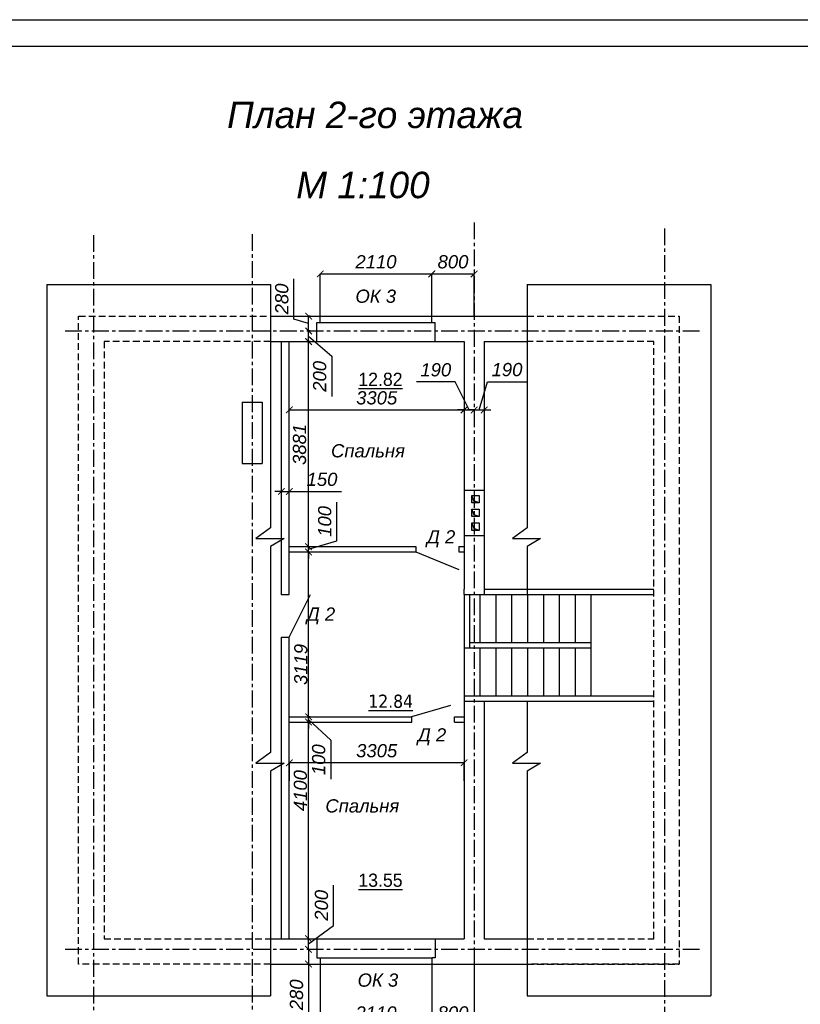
# Model space of a CAD drawing. Header units: millimetres. Extents: x 84778 to 227326, y -44398 to 146312.
# Tile 16 of 67: x 164198 to 178962, y -3630 to 15002. Entities that reach past the tile are written whole.
import ezdxf

# ---------------------------------------------------------------- set-up
doc = ezdxf.new("R2010")
doc.units = ezdxf.units.MM
doc.header["$LTSCALE"] = 10
doc.linetypes.add('CENTER', pattern=[50.8, 31.75, -6.35, 6.35, -6.35])
doc.linetypes.add('DASHED', pattern=[19.05, 12.7, -6.35])
for name, color, linetype in [('Осевая', 7, 'CENTER'), ('Пунктир', 7, 'DASHED'), ('Размерная', 7, 'Continuous'), ('Текст', 7, 'Continuous')]:
    doc.layers.add(name, color=color, linetype=linetype)
doc.layers.add('Основная', color=7, linetype='Continuous', lineweight=30)
doc.layers.add('Тонкая', color=7, linetype='Continuous', lineweight=25)
doc.styles.add('STIL 888', font='ARIALI.TTF')
doc.dimstyles.new('ISO-25$0', dxfattribs={"dimtxt": 250, "dimasz": 125, "dimexe": 1.25, "dimexo": 0.625, "dimgap": 100, "dimtad": 1, "dimdec": 0, "dimtxsty": 'STIL 888', "dimblk": 'ARCHTICK', "dimcen": 2.5, "dimadec": 0, "dimazin": 0, "dimtfac": 1, "dimtdec": 0, "dimtmove": 0, "dimatfit": 3, "dimfxl": 0, "dimarcsym": 0})

# ---------------------------------------------------------------- blocks, each defined once
blk = doc.blocks.new('_ArchTick')
at = {"color": 0, "linetype": 'ByBlock', "const_width": 0.15}
blk.add_lwpolyline([(-0.5, -0.5), (0.5, 0.5)], dxfattribs=at)
blk = doc.blocks.new('*D42')
at = {"layer": 'Defpoints', "color": 0, "linetype": 'Continuous', "ltscale": 1000}
for p in [(169883, -2868), (171993, -2868), (171993, -4022)]:
    blk.add_point(p, dxfattribs=at)
at = {"layer": 'Размерная', "color": 0, "linetype": 'Continuous', "lineweight": -2, "ltscale": 1000}
for p, q in [((169883, -2869), (169883, -4023)), ((171993, -2869), (171993, -4023)), ((169883, -4022), (171993, -4022))]:
    blk.add_line(p, q, dxfattribs=at)
at = {"layer": 'Размерная', "color": 0, "linetype": 'Continuous', "lineweight": -2, "ltscale": 1000, "xscale": 125, "yscale": 125, "zscale": 125, "rotation": 180}
blk.add_blockref('_ArchTick', (169883, -4022), dxfattribs=at)
at = {"layer": 'Размерная', "color": 0, "linetype": 'Continuous', "lineweight": -2, "ltscale": 1000, "xscale": 125, "yscale": 125, "zscale": 125}
blk.add_blockref('_ArchTick', (171993, -4022), dxfattribs=at)
at = {"layer": 'Размерная', "color": 0, "linetype": 'Continuous', "ltscale": 1000, "insert": (170938, -3795), "char_height": 250, "attachment_point": 5, "style": 'STIL 888'}
blk.add_mtext('2110', dxfattribs=at)
blk = doc.blocks.new('*D43')
at = {"layer": 'Defpoints', "color": 0, "linetype": 'Continuous', "ltscale": 1000}
for p in [(172793, -2588), (171993, -2868), (172793, -4022)]:
    blk.add_point(p, dxfattribs=at)
at = {"layer": 'Размерная', "color": 0, "linetype": 'Continuous', "lineweight": -2, "ltscale": 1000}
for p, q in [((172793, -2589), (172793, -4023)), ((171993, -2869), (171993, -4023)), ((171993, -4022), (172793, -4022))]:
    blk.add_line(p, q, dxfattribs=at)
at = {"layer": 'Размерная', "color": 0, "linetype": 'Continuous', "lineweight": -2, "ltscale": 1000, "xscale": 125, "yscale": 125, "zscale": 125, "rotation": 180}
blk.add_blockref('_ArchTick', (171993, -4022), dxfattribs=at)
at = {"layer": 'Размерная', "color": 0, "linetype": 'Continuous', "lineweight": -2, "ltscale": 1000, "xscale": 125, "yscale": 125, "zscale": 125}
blk.add_blockref('_ArchTick', (172793, -4022), dxfattribs=at)
at = {"layer": 'Размерная', "color": 0, "linetype": 'Continuous', "ltscale": 1000, "insert": (172393, -3794), "char_height": 250, "attachment_point": 5, "style": 'STIL 888'}
blk.add_mtext('800', dxfattribs=at)
blk = doc.blocks.new('*D44')
at = {"layer": 'Defpoints', "color": 0, "linetype": 'Continuous', "ltscale": 1000}
for p in [(171992, 10192), (169882, 9392), (171992, 9392)]:
    blk.add_point(p, dxfattribs=at)
at = {"layer": 'Размерная', "color": 0, "linetype": 'Continuous', "lineweight": -2, "ltscale": 1000}
for p, q in [((169882, 9392), (169882, 10193)), ((169882, 10192), (171992, 10192)), ((171992, 9392), (171992, 10193))]:
    blk.add_line(p, q, dxfattribs=at)
at = {"layer": 'Размерная', "color": 0, "linetype": 'Continuous', "lineweight": -2, "ltscale": 1000, "xscale": 125, "yscale": 125, "zscale": 125, "rotation": 180}
blk.add_blockref('_ArchTick', (169882, 10192), dxfattribs=at)
at = {"layer": 'Размерная', "color": 0, "linetype": 'Continuous', "lineweight": -2, "ltscale": 1000, "xscale": 125, "yscale": 125, "zscale": 125}
blk.add_blockref('_ArchTick', (171992, 10192), dxfattribs=at)
at = {"layer": 'Размерная', "color": 0, "linetype": 'Continuous', "ltscale": 1000, "insert": (170937, 10420), "char_height": 250, "attachment_point": 5, "style": 'STIL 888'}
blk.add_mtext('2110', dxfattribs=at)
blk = doc.blocks.new('*D45')
at = {"layer": 'Defpoints', "color": 0, "linetype": 'Continuous', "ltscale": 1000}
for p in [(171992, 10192), (172793, 10192), (172793, 9392)]:
    blk.add_point(p, dxfattribs=at)
at = {"layer": 'Размерная', "color": 0, "linetype": 'Continuous', "lineweight": -2, "ltscale": 1000}
for p, q in [((171992, 10192), (172793, 10192)), ((171992, 10191), (171992, 10191)), ((172793, 9392), (172793, 10193))]:
    blk.add_line(p, q, dxfattribs=at)
at = {"layer": 'Размерная', "color": 0, "linetype": 'Continuous', "lineweight": -2, "ltscale": 1000, "xscale": 125, "yscale": 125, "zscale": 125, "rotation": 180}
blk.add_blockref('_ArchTick', (171992, 10192), dxfattribs=at)
at = {"layer": 'Размерная', "color": 0, "linetype": 'Continuous', "lineweight": -2, "ltscale": 1000, "xscale": 125, "yscale": 125, "zscale": 125}
blk.add_blockref('_ArchTick', (172793, 10192), dxfattribs=at)
at = {"layer": 'Размерная', "color": 0, "linetype": 'Continuous', "ltscale": 1000, "insert": (172393, 10420), "char_height": 250, "attachment_point": 5, "style": 'STIL 888'}
blk.add_mtext('800', dxfattribs=at)
blk = doc.blocks.new('*D80')
at = {"layer": 'Defpoints', "color": 0, "linetype": 'ByBlock', "ltscale": 1000}
for p in [(169298, 941), (169298, 600), (172603, 600)]:
    blk.add_point(p, dxfattribs=at)
at = {"layer": 'Тонкая', "color": 0, "linetype": 'ByBlock', "lineweight": -2, "ltscale": 1000}
for p, q in [((169298, 601), (169298, 942)), ((172603, 941), (169298, 941)), ((172603, 601), (172603, 942))]:
    blk.add_line(p, q, dxfattribs=at)
at = {"layer": 'Тонкая', "color": 0, "linetype": 'ByBlock', "lineweight": -2, "ltscale": 1000, "xscale": 125, "yscale": 125, "zscale": 125, "rotation": 180}
blk.add_blockref('_ArchTick', (169298, 941), dxfattribs=at)
at = {"layer": 'Тонкая', "color": 0, "linetype": 'ByBlock', "lineweight": -2, "ltscale": 1000, "xscale": 125, "yscale": 125, "zscale": 125}
blk.add_blockref('_ArchTick', (172603, 941), dxfattribs=at)
at = {"layer": 'Тонкая', "color": 0, "linetype": 'ByBlock', "ltscale": 1000, "insert": (170950, 1168), "char_height": 250, "attachment_point": 5, "style": 'STIL 888'}
blk.add_mtext('3305', dxfattribs=at)
blk = doc.blocks.new('*D89')
at = {"layer": 'Defpoints', "color": 0, "linetype": 'Continuous', "ltscale": 1000}
for p in [(169148, 6075), (169298, 6075), (169298, 6075)]:
    blk.add_point(p, dxfattribs=at)
at = {"layer": 'Размерная', "color": 0, "linetype": 'Continuous', "lineweight": -2, "ltscale": 1000}
for p, q in [((169148, 6075), (169023, 6075)), ((169148, 6075), (169148, 6074)), ((169148, 6075), (169298, 6075)), ((169298, 6075), (169298, 6074)), ((169298, 6075), (170282, 6075))]:
    blk.add_line(p, q, dxfattribs=at)
at = {"layer": 'Размерная', "color": 0, "linetype": 'Continuous', "lineweight": -2, "ltscale": 1000, "xscale": 125, "yscale": 125, "zscale": 125}
blk.add_blockref('_ArchTick', (169148, 6075), dxfattribs=at)
at = {"layer": 'Размерная', "color": 0, "linetype": 'Continuous', "lineweight": -2, "ltscale": 1000, "xscale": 125, "yscale": 125, "zscale": 125, "rotation": 180}
blk.add_blockref('_ArchTick', (169298, 6075), dxfattribs=at)
at = {"layer": 'Размерная', "color": 0, "linetype": 'Continuous', "ltscale": 1000, "insert": (169915, 6303), "char_height": 250, "attachment_point": 5, "style": 'STIL 888'}
blk.add_mtext('150', dxfattribs=at)
blk = doc.blocks.new('*D90')
at = {"layer": 'Defpoints', "color": 0, "linetype": 'Continuous', "ltscale": 1000}
for p in [(169298, 7618), (172603, 7618), (172603, 7618)]:
    blk.add_point(p, dxfattribs=at)
at = {"layer": 'Размерная', "color": 0, "linetype": 'Continuous', "lineweight": -2, "ltscale": 1000}
for p, q in [((169298, 7618), (169298, 7619)), ((169298, 7618), (172603, 7618)), ((172603, 7618), (172603, 7619))]:
    blk.add_line(p, q, dxfattribs=at)
at = {"layer": 'Размерная', "color": 0, "linetype": 'Continuous', "lineweight": -2, "ltscale": 1000, "xscale": 125, "yscale": 125, "zscale": 125, "rotation": 180}
blk.add_blockref('_ArchTick', (169298, 7618), dxfattribs=at)
at = {"layer": 'Размерная', "color": 0, "linetype": 'Continuous', "lineweight": -2, "ltscale": 1000, "xscale": 125, "yscale": 125, "zscale": 125}
blk.add_blockref('_ArchTick', (172603, 7618), dxfattribs=at)
at = {"layer": 'Размерная', "color": 0, "linetype": 'Continuous', "ltscale": 1000, "insert": (170950, 7845), "char_height": 250, "attachment_point": 5, "style": 'STIL 888'}
blk.add_mtext('3305', dxfattribs=at)
blk = doc.blocks.new('*D91')
at = {"layer": 'Defpoints', "color": 0, "linetype": 'Continuous', "ltscale": 1000}
for p in [(172603, 7618), (172793, 7618), (172793, 7618)]:
    blk.add_point(p, dxfattribs=at)
at = {"layer": 'Размерная', "color": 0, "linetype": 'Continuous', "lineweight": -2, "ltscale": 1000}
for p, q in [((172435, 8148), (171701, 8148)), ((172698, 7618), (172435, 8148)), ((172603, 7618), (172478, 7618)), ((172603, 7618), (172603, 7619)), ((172603, 7618), (172793, 7618)), ((172603, 7618), (172793, 7618)), ((172793, 7618), (172793, 7619)), ((172793, 7618), (172918, 7618))]:
    blk.add_line(p, q, dxfattribs=at)
at = {"layer": 'Размерная', "color": 0, "linetype": 'Continuous', "lineweight": -2, "ltscale": 1000, "xscale": 125, "yscale": 125, "zscale": 125}
blk.add_blockref('_ArchTick', (172603, 7618), dxfattribs=at)
at = {"layer": 'Размерная', "color": 0, "linetype": 'Continuous', "lineweight": -2, "ltscale": 1000, "xscale": 125, "yscale": 125, "zscale": 125, "rotation": 180}
blk.add_blockref('_ArchTick', (172793, 7618), dxfattribs=at)
at = {"layer": 'Размерная', "color": 0, "linetype": 'Continuous', "ltscale": 1000, "insert": (172068, 8376), "char_height": 250, "attachment_point": 5, "style": 'STIL 888'}
blk.add_mtext('190', dxfattribs=at)
blk = doc.blocks.new('*D92')
at = {"layer": 'Defpoints', "color": 0, "linetype": 'Continuous', "ltscale": 1000}
for p in [(172793, 7618), (172983, 7618), (172983, 7618)]:
    blk.add_point(p, dxfattribs=at)
at = {"layer": 'Размерная', "color": 0, "linetype": 'Continuous', "lineweight": -2, "ltscale": 1000}
for p, q in [((172888, 7618), (173048, 8152)), ((173048, 8152), (173782, 8152)), ((172793, 7618), (172668, 7618)), ((172793, 7618), (172793, 7619)), ((172793, 7618), (172983, 7618)), ((172793, 7618), (172983, 7618)), ((172983, 7618), (172983, 7619)), ((172983, 7618), (173108, 7618))]:
    blk.add_line(p, q, dxfattribs=at)
at = {"layer": 'Размерная', "color": 0, "linetype": 'Continuous', "lineweight": -2, "ltscale": 1000, "xscale": 125, "yscale": 125, "zscale": 125}
blk.add_blockref('_ArchTick', (172793, 7618), dxfattribs=at)
at = {"layer": 'Размерная', "color": 0, "linetype": 'Continuous', "lineweight": -2, "ltscale": 1000, "xscale": 125, "yscale": 125, "zscale": 125, "rotation": 180}
blk.add_blockref('_ArchTick', (172983, 7618), dxfattribs=at)
at = {"layer": 'Размерная', "color": 0, "linetype": 'Continuous', "ltscale": 1000, "insert": (173415, 8380), "char_height": 250, "attachment_point": 5, "style": 'STIL 888'}
blk.add_mtext('190', dxfattribs=at)
blk = doc.blocks.new('*D93')
at = {"layer": 'Defpoints', "color": 0, "linetype": 'Continuous', "ltscale": 1000}
for p in [(169661, -2588), (169662, -2588), (169662, -2868)]:
    blk.add_point(p, dxfattribs=at)
at = {"layer": 'Размерная', "color": 0, "linetype": 'Continuous', "lineweight": -2, "ltscale": 1000}
for p, q in [((169661, -2588), (169660, -2588)), ((169661, -2588), (169661, -2868)), ((169661, -2868), (169660, -2868)), ((169661, -2868), (169661, -3833))]:
    blk.add_line(p, q, dxfattribs=at)
at = {"layer": 'Размерная', "color": 0, "linetype": 'Continuous', "lineweight": -2, "ltscale": 1000, "xscale": 125, "yscale": 125, "zscale": 125}
for p, rotation in [((169661, -2588), 90), ((169661, -2868), 270)]:
    blk.add_blockref('_ArchTick', p, dxfattribs=dict(at, rotation=rotation))
at = {"layer": 'Размерная', "color": 0, "linetype": 'Continuous', "ltscale": 1000, "insert": (169434, -3450), "char_height": 250, "attachment_point": 5, "rotation": 90, "style": 'STIL 888'}
blk.add_mtext('280', dxfattribs=at)
blk = doc.blocks.new('*D94')
at = {"layer": 'Defpoints', "color": 0, "linetype": 'Continuous', "ltscale": 1000}
for p in [(169659, -2388), (169661, -2388), (169662, -2588)]:
    blk.add_point(p, dxfattribs=at)
at = {"layer": 'Размерная', "color": 0, "linetype": 'Continuous', "lineweight": -2, "ltscale": 1000}
for p, q in [((170133, -2139), (170133, -1374)), ((169661, -2488), (170133, -2139)), ((169660, -2388), (169663, -2388)), ((169661, -2588), (169661, -2388)), ((169661, -2588), (169660, -2588))]:
    blk.add_line(p, q, dxfattribs=at)
at = {"layer": 'Размерная', "color": 0, "linetype": 'Continuous', "lineweight": -2, "ltscale": 1000, "xscale": 125, "yscale": 125, "zscale": 125}
for p, rotation in [((169661, -2388), 90), ((169661, -2588), 270)]:
    blk.add_blockref('_ArchTick', p, dxfattribs=dict(at, rotation=rotation))
at = {"layer": 'Размерная', "color": 0, "linetype": 'Continuous', "ltscale": 1000, "insert": (169906, -1757), "char_height": 250, "attachment_point": 5, "rotation": 90, "style": 'STIL 888'}
blk.add_mtext('200', dxfattribs=at)
blk = doc.blocks.new('*D95')
at = {"layer": 'Defpoints', "color": 0, "linetype": 'Continuous', "ltscale": 1000}
for p in [(169661, 1712), (169689, 1712), (169659, -2388)]:
    blk.add_point(p, dxfattribs=at)
at = {"layer": 'Размерная', "color": 0, "linetype": 'Continuous', "lineweight": -2, "ltscale": 1000}
for p, q in [((169689, 1712), (169660, 1712)), ((169661, -2388), (169661, 1712)), ((169660, -2388), (169663, -2388))]:
    blk.add_line(p, q, dxfattribs=at)
at = {"layer": 'Размерная', "color": 0, "linetype": 'Continuous', "lineweight": -2, "ltscale": 1000, "xscale": 125, "yscale": 125, "zscale": 125}
for p, rotation in [((169661, 1712), 90), ((169661, -2388), 270)]:
    blk.add_blockref('_ArchTick', p, dxfattribs=dict(at, rotation=rotation))
at = {"layer": 'Размерная', "color": 0, "linetype": 'Continuous', "ltscale": 1000, "insert": (169508, 414), "char_height": 250, "attachment_point": 5, "rotation": 90, "style": 'STIL 888'}
blk.add_mtext('4100', dxfattribs=at)
blk = doc.blocks.new('*D96')
at = {"layer": 'Defpoints', "color": 0, "linetype": 'Continuous', "ltscale": 1000}
for p in [(169663, 1812), (169690, 1812), (169690, 1712)]:
    blk.add_point(p, dxfattribs=at)
at = {"layer": 'Размерная', "color": 0, "linetype": 'Continuous', "lineweight": -2, "ltscale": 1000}
for p, q in [((169663, 1812), (169663, 1937)), ((169690, 1812), (169661, 1812)), ((169690, 1712), (169661, 1712)), ((169663, 1712), (169663, 1812)), ((169663, 1712), (169663, 1812)), ((169663, 1762), (170080, 1366)), ((169663, 1712), (169663, 1587)), ((170080, 1366), (170080, 631))]:
    blk.add_line(p, q, dxfattribs=at)
at = {"layer": 'Размерная', "color": 0, "linetype": 'Continuous', "lineweight": -2, "ltscale": 1000, "xscale": 125, "yscale": 125, "zscale": 125}
for p, rotation in [((169663, 1812), 270), ((169663, 1712), 90)]:
    blk.add_blockref('_ArchTick', p, dxfattribs=dict(at, rotation=rotation))
at = {"layer": 'Размерная', "color": 0, "linetype": 'Continuous', "ltscale": 1000, "insert": (169853, 999), "char_height": 250, "attachment_point": 5, "rotation": 90, "style": 'STIL 888'}
blk.add_mtext('100', dxfattribs=at)
blk = doc.blocks.new('*D97')
at = {"layer": 'Defpoints', "color": 0, "linetype": 'Continuous', "ltscale": 1000}
for p in [(169660, 4931), (169661, 4931), (169689, 1812)]:
    blk.add_point(p, dxfattribs=at)
at = {"layer": 'Размерная', "color": 0, "linetype": 'Continuous', "lineweight": -2, "ltscale": 1000}
for p, q in [((169660, 4931), (169663, 4931)), ((169661, 1812), (169661, 4931)), ((169689, 1812), (169660, 1812))]:
    blk.add_line(p, q, dxfattribs=at)
at = {"layer": 'Размерная', "color": 0, "linetype": 'Continuous', "lineweight": -2, "ltscale": 1000, "xscale": 125, "yscale": 125, "zscale": 125}
for p, rotation in [((169661, 4931), 90), ((169661, 1812), 270)]:
    blk.add_blockref('_ArchTick', p, dxfattribs=dict(at, rotation=rotation))
at = {"layer": 'Размерная', "color": 0, "linetype": 'Continuous', "ltscale": 1000, "insert": (169516, 2801), "char_height": 250, "attachment_point": 5, "rotation": 90, "style": 'STIL 888'}
blk.add_mtext('3119', dxfattribs=at)
blk = doc.blocks.new('*D98')
at = {"layer": 'Defpoints', "color": 0, "linetype": 'Continuous', "ltscale": 1000}
for p in [(169658, 5031), (169661, 5031), (169660, 4931)]:
    blk.add_point(p, dxfattribs=at)
at = {"layer": 'Размерная', "color": 0, "linetype": 'Continuous', "lineweight": -2, "ltscale": 1000}
for p, q in [((170196, 5141), (170196, 5875)), ((169659, 5031), (169663, 5031)), ((169661, 5031), (169661, 5156)), ((169661, 4981), (170196, 5141)), ((169661, 4931), (169661, 5031)), ((169661, 4931), (169661, 5031)), ((169660, 4931), (169663, 4931)), ((169661, 4931), (169661, 4806))]:
    blk.add_line(p, q, dxfattribs=at)
at = {"layer": 'Размерная', "color": 0, "linetype": 'Continuous', "lineweight": -2, "ltscale": 1000, "xscale": 125, "yscale": 125, "zscale": 125}
for p, rotation in [((169661, 5031), 270), ((169661, 4931), 90)]:
    blk.add_blockref('_ArchTick', p, dxfattribs=dict(at, rotation=rotation))
at = {"layer": 'Размерная', "color": 0, "linetype": 'Continuous', "ltscale": 1000, "insert": (169968, 5508), "char_height": 250, "attachment_point": 5, "rotation": 90, "style": 'STIL 888'}
blk.add_mtext('100', dxfattribs=at)
blk = doc.blocks.new('*D99')
at = {"layer": 'Defpoints', "color": 0, "linetype": 'Continuous', "ltscale": 1000}
for p in [(169661, 8912), (169689, 8912), (169658, 5031)]:
    blk.add_point(p, dxfattribs=at)
at = {"layer": 'Размерная', "color": 0, "linetype": 'Continuous', "lineweight": -2, "ltscale": 1000}
for p, q in [((169689, 8912), (169660, 8912)), ((169661, 5031), (169661, 8912)), ((169659, 5031), (169663, 5031))]:
    blk.add_line(p, q, dxfattribs=at)
at = {"layer": 'Размерная', "color": 0, "linetype": 'Continuous', "lineweight": -2, "ltscale": 1000, "xscale": 125, "yscale": 125, "zscale": 125}
for p, rotation in [((169661, 8912), 90), ((169661, 5031), 270)]:
    blk.add_blockref('_ArchTick', p, dxfattribs=dict(at, rotation=rotation))
at = {"layer": 'Размерная', "color": 0, "linetype": 'Continuous', "ltscale": 1000, "insert": (169491, 6965), "char_height": 250, "attachment_point": 5, "rotation": 90, "style": 'STIL 888'}
blk.add_mtext('3881', dxfattribs=at)
blk = doc.blocks.new('*D100')
at = {"layer": 'Defpoints', "color": 0, "linetype": 'Continuous', "ltscale": 1000}
for p in [(169663, 9112), (169690, 9112), (169690, 8912)]:
    blk.add_point(p, dxfattribs=at)
at = {"layer": 'Размерная', "color": 0, "linetype": 'Continuous', "lineweight": -2, "ltscale": 1000}
for p, q in [((169690, 9112), (169661, 9112)), ((169663, 8912), (169663, 9112)), ((169663, 9012), (170100, 8635)), ((169690, 8912), (169661, 8912)), ((170100, 8635), (170100, 7870))]:
    blk.add_line(p, q, dxfattribs=at)
at = {"layer": 'Размерная', "color": 0, "linetype": 'Continuous', "lineweight": -2, "ltscale": 1000, "xscale": 125, "yscale": 125, "zscale": 125}
for p, rotation in [((169663, 9112), 90), ((169663, 8912), 270)]:
    blk.add_blockref('_ArchTick', p, dxfattribs=dict(at, rotation=rotation))
at = {"layer": 'Размерная', "color": 0, "linetype": 'Continuous', "ltscale": 1000, "insert": (169872, 8253), "char_height": 250, "attachment_point": 5, "rotation": 90, "style": 'STIL 888'}
blk.add_mtext('200', dxfattribs=at)
blk = doc.blocks.new('*D101')
at = {"layer": 'Defpoints', "color": 0, "linetype": 'Continuous', "ltscale": 1000}
for p in [(169663, 9392), (169690, 9392), (169690, 9112)]:
    blk.add_point(p, dxfattribs=at)
at = {"layer": 'Размерная', "color": 0, "linetype": 'Continuous', "lineweight": -2, "ltscale": 1000}
for p, q in [((169384, 9335), (169384, 10101)), ((169663, 9252), (169384, 9335)), ((169690, 9392), (169661, 9392)), ((169663, 9112), (169663, 9392)), ((169690, 9112), (169661, 9112))]:
    blk.add_line(p, q, dxfattribs=at)
at = {"layer": 'Размерная', "color": 0, "linetype": 'Continuous', "lineweight": -2, "ltscale": 1000, "xscale": 125, "yscale": 125, "zscale": 125}
for p, rotation in [((169663, 9392), 90), ((169663, 9112), 270)]:
    blk.add_blockref('_ArchTick', p, dxfattribs=dict(at, rotation=rotation))
at = {"layer": 'Размерная', "color": 0, "linetype": 'Continuous', "ltscale": 1000, "insert": (169156, 9718), "char_height": 250, "attachment_point": 5, "rotation": 90, "style": 'STIL 888'}
blk.add_mtext('280', dxfattribs=at)

msp = doc.modelspace()

# ---------------------------------------------------------------- hatches: boundary and pattern name
at = {"layer": 'Тонкая', "ltscale": 50}
h = msp.add_hatch(color=256, dxfattribs=at)
h.paths.add_polyline_path([(172792.5, 5375.1), (172749.9, 5479), (172749.9, 5339), (172792.5, 5339)])
h.paths.add_polyline_path([(172792.5, 5375.1), (172792.5, 5339), (172889.9, 5339)])
h.paths.add_polyline_path([(172749.9, 5739), (172749.9, 5599), (172792.5, 5599), (172792.5, 5635.2)])
h.paths.add_polyline_path([(172792.5, 5635.2), (172792.5, 5599), (172889.9, 5599)])
h.paths.add_polyline_path([(172792.5, 5897.3), (172785.2, 5900.2), (172748.7, 5999), (172748.7, 5859), (172792.5, 5859)])
h.paths.add_polyline_path([(172792.5, 5897.3), (172792.5, 5859), (172888.7, 5859)])

# ---------------------------------------------------------------- linework, layer by layer
at = {"lineweight": 30}
for p, q in [((143226.4, 15002.5), (227326.4, 15002.5)), ((145226.4, 14502.5), (226826.4, 14502.5))]:
    msp.add_line(p, q, dxfattribs=at)
at = {"layer": 'Осевая'}
for points in [[(172792.5, 11163.8), (172792.5, -5737.7)], [(176392.5, 11053.9), (176392.5, -5737.7)], [(165592.5, 10925), (165592.5, -5737.7)], [(168592.5, 10943.4), (168592.5, -5737.7)], [(165056.3, 9111.8), (177052.7, 9111.8)], [(165056.3, -2588.2), (177052.7, -2588.2)]]:
    msp.add_lwpolyline(points, dxfattribs=at)
at = {"layer": 'Основная', "ltscale": 100}
for points in [[(164712.5, 9991.8), (164712.5, -3468.2)], [(164712.5, 9991.8), (168943.4, 9991.8)], [(173794.1, 9991.8), (177270.5, 9991.8)], [(177270.5, 9991.8), (177270.5, -3468.2)], [(168943.4, 9391.8), (169882.5, 9391.8)], [(169882.5, 9271.8), (169882.5, 9391.8)], [(171992.5, 9271.8), (171992.5, 9391.8)], [(171992.5, 9391.8), (173794.1, 9391.8)], [(169817.5, 8911.8), (169817.5, 9271.8)], [(169817.5, 9271.8), (169882.5, 9271.8)], [(171992.5, 9271.8), (172057.5, 9271.8)], [(172057.5, 8911.8), (172057.5, 9271.8)], [(168943.4, 8911.8), (169817.5, 8911.8)], [(169147.6, 4122.1), (169147.6, 8909.1)], [(169297.5, 4124.8), (169297.5, 8911.8)], [(172057.5, 8911.8), (172602.5, 8911.8)], [(172602.5, 8911.8), (172602.5, 4224.8)], [(172982.5, 8911.8), (172982.5, 4124.8)], [(172982.5, 8911.8), (173794.1, 8911.8)], [(168402.5, 7765.8), (168402.5, 6605.8)], [(168402.5, 7765.8), (168782.5, 7765.8)], [(168782.5, 7765.8), (168782.5, 6605.8)], [(168402.5, 6605.8), (168782.5, 6605.8)], [(172602.5, 6099), (172982.5, 6099)], [(172748.7, 5859), (172748.7, 5999), (172888.7, 5999), (172888.7, 5859), (172748.7, 5859)], [(172749.9, 5599), (172749.9, 5739), (172889.9, 5739), (172889.9, 5599), (172749.9, 5599)], [(172749.9, 5339), (172749.9, 5479), (172889.9, 5479), (172889.9, 5339), (172749.9, 5339)], [(172602.5, 5239.2), (172982.5, 5239.2)], [(169297.5, 5030.7), (171692.5, 5030.7)], [(171692.5, 5030.7), (171692.5, 4930.7)], [(172502.5, 5030.7), (172502.5, 4930.7)], [(172502.5, 5030.7), (172602.5, 5030.7)], [(169297.5, 4930.7), (171692.5, 4930.7)], [(172502.5, 4930.7), (172602.5, 4930.7)], [(169147.6, 4124.8), (169297.5, 4124.8)], [(172602.5, 4124.8), (172602.5, 4224.8)], [(172602.5, 4124.8), (172602.5, 3114.8)], [(172602.5, 4124.8), (176192.5, 4124.8)], [(172702.5, 4124.8), (172702.5, 3114.8)], [(172982.5, 4224.8), (176192.5, 4224.8)], [(169147.6, -2388.2), (169147.6, 3314.8)], [(169147.6, 3314.8), (169297.5, 3314.8)], [(169297.5, -2388.2), (169297.5, 3314.8)], [(172702.5, 3214.8), (175002.5, 3214.8)], [(175002.5, 3214.8), (175002.5, 3114.8)], [(172602.5, 3114.8), (175002.5, 3114.8)], [(172602.5, 2204.8), (176192.5, 2204.8)], [(172602.5, 2104.8), (176192.5, 2104.8)], [(172602.5, 2104.8), (172602.5, -2388.2)], [(172982.5, 2104.8), (172982.5, -2388.2)], [(169297.5, 1811.8), (169397.5, 1811.8)], [(169297.5, 1711.8), (169397.5, 1711.8)], [(169397.5, 1811.8), (171613.7, 1811.8)], [(169397.5, 1711.8), (171613.7, 1711.8)], [(171613.7, 1711.8), (171613.7, 1811.8)], [(172423.7, 1711.8), (172423.7, 1811.8)], [(172423.7, 1811.8), (172602.5, 1811.8)], [(172423.7, 1711.8), (172602.5, 1711.8)], [(168943.4, -2388.2), (169818, -2388.2)], [(169818, -2388.2), (169818, -2748.2)], [(172058, -2388.2), (172058, -2748.2)], [(172058, -2388.2), (172602.5, -2388.2)], [(172982.5, -2388.2), (173794.1, -2388.2)], [(169883, -2748.2), (169883, -2868.2)], [(171993, -2748.2), (171993, -2868.2)], [(168943.4, -2868.2), (169883, -2868.2)], [(171993, -2868.9), (173794.1, -2868.2)], [(164712.5, -3468.2), (168943.4, -3468.2)], [(173794.1, -3468.2), (177270.5, -3468.2)]]:
    msp.add_lwpolyline(points, dxfattribs=at)
at = {"layer": 'Основная'}
for points in [[(169818, -2748.2), (169883, -2748.2)], [(172058, -2748.2), (171993, -2748.2)]]:
    msp.add_lwpolyline(points, dxfattribs=at)
at = {"layer": 'Пунктир', "linetype": 'DASHED'}
for points in [[(168943.4, -2868.2), (165312.5, -2868.2), (165312.5, 9391.8), (168943.4, 9391.8)], [(173794.1, 9391.8), (176672.5, 9391.8), (176672.5, -2868.2), (173794.1, -2868.2)], [(168943.4, 8911.8), (165792.5, 8911.8), (165792.5, -2388.2), (168943.4, -2388.2)], [(173794.1, -2388.2), (176192.5, -2388.2), (176192.5, 8911.8), (173794.1, 8911.8)], [(173794.1, -2868.2), (176672.5, -2868.2)]]:
    msp.add_lwpolyline(points, dxfattribs=at)
at = {"layer": 'Тонкая', "ltscale": 100}
for points in [[(168943.4, 9991.8), (168943.4, 5385.3)], [(173794.1, 9991.8), (173794.1, 5385.3)], [(172888.7, 5859), (172785.2, 5900.2), (172748.7, 5999)], [(172889.9, 5599), (172792.5, 5635.2), (172749.9, 5739)], [(172889.9, 5339), (172792.5, 5375.1), (172749.9, 5479)], [(168943.4, 5036.5), (168943.4, 1133)], [(173794.1, 5036.5), (173794.1, 4124.8)], [(171692.5, 4930.7), (172502.5, 4596.8)], [(169297.5, 3314.8), (169700.7, 4124.8)], [(172902.5, 4124.8), (172902.5, 3214.8)], [(173202.5, 4124.8), (173202.5, 3214.8)], [(173502.5, 4124.8), (173502.5, 3214.8)], [(173802.5, 4124.8), (173802.5, 3214.8)], [(174102.5, 4124.8), (174102.5, 3214.8)], [(174402.5, 4124.8), (174402.5, 3214.8)], [(174702.5, 4124.8), (174702.5, 3214.8)], [(175002.5, 4124.8), (175002.5, 3214.8)], [(172602.5, 3114.8), (172602.5, 2104.8)], [(172902.5, 3114.8), (172902.5, 2204.8)], [(173202.5, 3114.8), (173202.5, 2204.8)], [(173502.5, 3114.8), (173502.5, 2204.8)], [(173802.5, 3114.8), (173802.5, 2204.8)], [(174102.5, 3114.8), (174102.5, 2204.8)], [(174402.5, 3114.8), (174402.5, 2204.8)], [(174702.5, 3114.8), (174702.5, 2204.8)], [(175002.5, 3114.8), (175002.5, 2204.8)], [(173794.1, 2104.8), (173794.1, 1133)], [(168943.4, 784.1), (168943.4, -3468.2)], [(173794.1, 784.1), (173794.1, -3468.2)], [(169818, -2388.2), (172058, -2388.2)], [(169882.1, -2748.2), (169883, -2748.2)], [(171993, -2748.2), (172005, -2748.2)], [(169883, -2868.9), (171993, -2868.2)]]:
    msp.add_lwpolyline(points, dxfattribs=at)
at = {"layer": 'Тонкая', "ltscale": 50}
for points in [[(169882.5, 9391.8), (171992.5, 9391.8)], [(169882.5, 9271.8), (171992.5, 9271.8)], [(169817.5, 8911.8), (172057.5, 8911.8)], [(168943.4, 5385.3), (168665.3, 5183.9), (169197.5, 5183.9), (168943.4, 5036.5)], [(173794.1, 5385.3), (173516, 5183.9), (174048.2, 5183.9), (173794.1, 5036.5)], [(171613.7, 1813.9), (172354.7, 2028.4)], [(168943.4, 1133), (168665.3, 931.5), (169197.5, 931.5), (168943.4, 784.1)], [(173794.1, 1133), (173516, 931.5), (174048.2, 931.5), (173794.1, 784.1)], [(169883, -2748.2), (171993, -2748.2)]]:
    msp.add_lwpolyline(points, dxfattribs=at)

# ---------------------------------------------------------------- texts
at = {"layer": 'Размерная', "linetype": 'Continuous', "char_height": 250, "width": 1163.9, "attachment_point": 1}
for s, insert in [('{\\L12.82}', (170603, 8321.9)), ('{\\L13.55}', (170603, -1156.2))]:
    msp.add_mtext(s, dxfattribs=dict(at, insert=insert))
at = {"layer": 'Текст', "ltscale": 50, "style": 'STIL 888'}
for s, height, p in [('План 2-го этажа', 500, (168119.9, 12951.2)), ('М 1:100', 500, (169428.6, 11624.7)), ('ОК 3', 250, (170547.7, 9644.9)), ('Спальня', 250, (170086.5, 6720.2)), ('Д 2', 250, (171899.4, 5091.4)), ('Д 2', 250, (169627.9, 3630)), ('Д 2', 250, (171728.2, 1344.5)), ('Спальня', 250, (169979.2, 0.3)), ('ОК 3', 250, (170588.4, -3296.5))]:
    msp.add_text(s, height=height, dxfattribs=at).set_placement(p)
at = {"layer": 'Текст', "insert": (170792.4, 2230.7), "char_height": 250, "width": 1163.9, "attachment_point": 1}
msp.add_mtext('{\\fTahoma|b0|i0|c204|p32;\\L12.84}', dxfattribs=at)

# ---------------------------------------------------------------- dimensions: what is measured, and where the dimension line sits
at = {"layer": 'Размерная', "linetype": 'Continuous', "ltscale": 50}
for base, p1, p2, picture, middle in [((171992.5, 10191.9), (169882.5, 9391.8), (171992.5, 9391.8), '*D44', (170937.5, 10419.6)), ((171993, -4022.2), (169883, -2868.2), (171993, -2868.2), '*D42', (170938, -3794.6))]:
    dim = msp.add_linear_dim(base=base, p1=p1, p2=p2, dimstyle='ISO-25$0', dxfattribs=at)
    dim.commit()
    dim.dimension.update_dxf_attribs({"geometry": picture, "text_midpoint": middle})
for base, p1, p2, picture, middle in [((172792.5, 10191.9), (171992.5, 10191.9), (172792.5, 9391.8), '*D45', (172392.5, 10419.7)), ((172792.51673, -4022.205221), (171993.01673, -2868.2316678), (172792.51673, -2588.2316678), '*D43', (172392.76673, -3794.476708))]:
    dim = msp.add_linear_dim(base=base, p1=p1, p2=p2, dimstyle='ISO-25$0', override={"dimtmove": 1}, dxfattribs=at)
    dim.commit()
    dim.dimension.update_dxf_attribs({"geometry": picture, "text_midpoint": middle})
at = {"layer": 'Размерная', "linetype": 'Continuous', "ltscale": 1000}
for base, p1, p2, picture, middle in [((169662.6, 9391.8), (169690.4, 9111.8), (169690.4, 9391.8), '*D101', (169155.9, 9435.5)), ((169661.4, 5030.7), (169659.6, 4930.7), (169658.4, 5030.7), '*D98', (169967.9, 5240.9))]:
    dim = msp.add_linear_dim(base=base, p1=p1, p2=p2, angle=90, dimstyle='ISO-25$0', override={"dimtmove": 1}, dxfattribs=at)
    dim.commit()
    dim.dimension.update_dxf_attribs({"geometry": picture, "text_midpoint": middle})
for base, p1, p2, picture, middle in [((169662.6, 9111.8), (169690.4, 8911.8), (169690.4, 9111.8), '*D100', (170100.1, 8535.3)), ((169661.4, 8911.8), (169658.4, 5030.7), (169689.2, 8911.8), '*D99', (169719.1, 6964.7)), ((169661.4, 4930.7), (169689.2, 1811.8), (169659.6, 4930.7), '*D97', (169743.8, 2801.1)), ((169662.6, 1811.8), (169690.4, 1711.8), (169690.4, 1811.8), '*D96', (170080.4, 1265.7)), ((169661.4, 1711.8), (169658.9, -2388.2), (169689.2, 1711.8), '*D95', (169735.3, 414.4)), ((169661.4, -2388.2), (169662, -2588.2), (169658.9, -2388.2), '*D94', (170133.4, -2039.4))]:
    dim = msp.add_linear_dim(base=base, p1=p1, p2=p2, angle=90, dimstyle='ISO-25$0', override={"dimtmove": 1}, dxfattribs=at)
    dim.commit()
    dim.dimension.update_dxf_attribs({"geometry": picture, "text_midpoint": middle, "dimtype": 160})
dim = msp.add_linear_dim(base=(172792.5, 7617.9), p1=(172602.5, 7617.9), p2=(172792.5, 7617.9), dimstyle='ISO-25$0', override={"dimtmove": 1}, dxfattribs=at)
dim.commit()
dim.dimension.update_dxf_attribs({"geometry": '*D91', "text_midpoint": (172335.1, 8148.4), "dimtype": 160})
for base, p1, p2, picture, middle in [((172982.5, 7617.9), (172792.5, 7617.9), (172982.5, 7617.9), '*D92', (173147.8, 8379.7)), ((172602.5, 7617.9), (169297.5, 7617.9), (172602.5, 7617.9), '*D90', (170950, 7845.5))]:
    dim = msp.add_linear_dim(base=base, p1=p1, p2=p2, dimstyle='ISO-25$0', override={"dimtmove": 1}, dxfattribs=at)
    dim.commit()
    dim.dimension.update_dxf_attribs({"geometry": picture, "text_midpoint": middle})
dim = msp.add_linear_dim(base=(169297.5, 6075.5), p1=(169147.6, 6075.5), p2=(169297.5, 6075.5), dimstyle='ISO-25$0', dxfattribs=at)
dim.commit()
dim.dimension.update_dxf_attribs({"geometry": '*D89', "text_midpoint": (169914.7, 6303.1)})
dim = msp.add_linear_dim(base=(169661.4, -2588.2), p1=(169662, -2868.2), p2=(169662, -2588.2), angle=90, dimstyle='ISO-25$0', dxfattribs=at)
dim.commit()
dim.dimension.update_dxf_attribs({"geometry": '*D93', "text_midpoint": (169661.4, -3450.3), "dimtype": 160})
at = {"layer": 'Тонкая', "linetype": 'ByBlock', "ltscale": 1000}
dim = msp.add_linear_dim(base=(169297.5, 940.8), p1=(172602.5, 600.4), p2=(169297.5, 600.4), dimstyle='ISO-25$0', dxfattribs=at)
dim.commit()
dim.dimension.update_dxf_attribs({"geometry": '*D80', "text_midpoint": (170950, 1168.4)})

doc.saveas('drawing.dxf')
